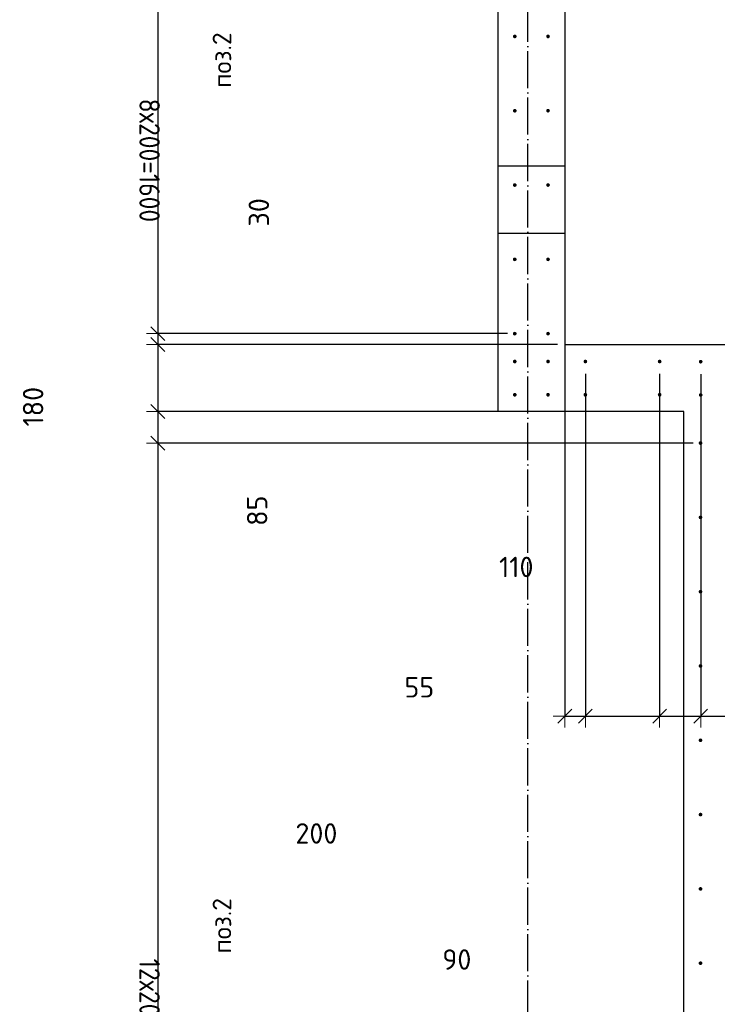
# Model space of a CAD drawing. Header units: millimetres. Extents: x -3026 to 47325, y -2839 to 55854.
# Tile 26 of 130: x 7032 to 8910, y 32724 to 35375. Entities that reach past the tile are written whole.
import ezdxf

# ---------------------------------------------------------------- set-up
doc = ezdxf.new("R2010")
doc.units = ezdxf.units.MM
doc.header["$PDMODE"] = 65
for name, pattern in [('______11', [125, 100, -12.5, 0, -12.5]), ('______5', [275, 200, -25, 25, -25]), ('________', [0])]:
    doc.linetypes.add(name, pattern=pattern)
for name, color, linetype, lineweight in [('Standard', 7, 'Continuous', 25), ('Арм.стержн. вертикальными 1', 22, 'Continuous', 35), ('Размерная линия_ общее', 7, 'Continuous', 13)]:
    doc.layers.add(name, color=color, linetype=linetype, lineweight=lineweight)
doc.layers.add('Осевая линия_ общее', color=7, linetype='______5', lineweight=13, true_color=0xa0a0a0)
doc.styles.add('ISOCPEUR', font='ISOCPEUR')
doc.dimstyles.new('DIMSTYLE_13', dxfattribs={"dimtxt": 55, "dimasz": 62.5, "dimexe": 0, "dimexo": 0, "dimgap": 27.5, "dimtad": 0, "dimdec": 0, "dimrnd": 5, "dimzin": 12, "dimdsep": 46, "dimtxsty": 'ISOCPEUR', "dimblk1": 'ALL_ML_STRICH', "dimblk2": 'ALL_ML_STRICH', "dimsah": 1, "dimcen": 0, "dimclrd": 7, "dimclre": 256, "dimclrt": 7, "dimadec": 0, "dimazin": 0, "dimtfac": 1, "dimtdec": 0, "dimtix": 1, "dimtmove": 2, "dimatfit": 3, "dimfxl": 0, "dimtzin": 0, "dimlwd": 0, "dimlwe": -3, "dimarcsym": 0})
doc.dimstyles.new('DIMSTYLE_3', dxfattribs={"dimtxt": 55, "dimasz": 62.5, "dimexe": 0, "dimexo": 0, "dimgap": 27.5, "dimtad": 2, "dimdec": 0, "dimrnd": 5, "dimzin": 12, "dimdsep": 46, "dimtxsty": 'ISOCPEUR', "dimblk1": 'ALL_ML_STRICH', "dimblk2": 'ALL_ML_STRICH', "dimsah": 1, "dimcen": 0, "dimclrd": 7, "dimclre": 256, "dimclrt": 7, "dimadec": 0, "dimazin": 0, "dimtfac": 1, "dimtdec": 0, "dimtix": 1, "dimtmove": 2, "dimatfit": 3, "dimfxl": 0, "dimtzin": 0, "dimlwd": 0, "dimlwe": -3, "dimarcsym": 0})
doc.dimstyles.new('DIMSTYLE_8', dxfattribs={"dimtxt": 55, "dimasz": 62.5, "dimexe": 0, "dimexo": 0, "dimgap": 27.5, "dimtad": 2, "dimdec": 0, "dimrnd": 5, "dimzin": 12, "dimdsep": 46, "dimtxsty": 'ISOCPEUR', "dimblk1": 'ALL_ML_STRICH', "dimblk2": 'ALL_ML_STRICH', "dimsah": 1, "dimcen": 0, "dimclrd": 7, "dimclre": 256, "dimclrt": 7, "dimadec": 0, "dimazin": 0, "dimtfac": 1, "dimtdec": 0, "dimtix": 1, "dimtmove": 2, "dimatfit": 3, "dimfxl": 0, "dimtvp": 1.2, "dimtzin": 0, "dimlwd": 0, "dimlwe": -3, "dimarcsym": 0})
doc.dimstyles.new('DIMSTYLE_9', dxfattribs={"dimtxt": 55, "dimasz": 62.5, "dimexe": 0, "dimexo": 0, "dimgap": 27.5, "dimtad": 0, "dimdec": 0, "dimrnd": 5, "dimzin": 12, "dimdsep": 46, "dimtxsty": 'ISOCPEUR', "dimblk1": 'ALL_ML_STRICH', "dimblk2": 'ALL_ML_STRICH', "dimsah": 1, "dimcen": 0, "dimclrd": 7, "dimclre": 256, "dimclrt": 7, "dimadec": 0, "dimazin": 0, "dimtfac": 1, "dimtdec": 0, "dimtix": 1, "dimtmove": 2, "dimatfit": 3, "dimfxl": 0, "dimtvp": 1.2, "dimtzin": 0, "dimlwd": 0, "dimlwe": -3, "dimarcsym": 0})

# ---------------------------------------------------------------- blocks, each defined once
blk = doc.blocks.new('ALL_ML_STRICH')
at = {"color": 0, "linetype": 'ByBlock', "lineweight": -2}
for p, q in [((0, -0.5), (0, 0.5)), ((-1, 0), (0.5, 0)), ((-0.3, -0.3), (0.3, 0.3))]:
    blk.add_line(p, q, dxfattribs=at)
blk = doc.blocks.new('*D209')
at = {"layer": 'DEFPOINTS', "color": 7, "linetype": 'Continuous', "lineweight": 13, "transparency": 33554687}
for p in [(7404.4, 36129.5), (8365, 36129.5), (8365, 34529.5)]:
    blk.add_point(p, dxfattribs=at)
at = {"layer": 'Размерная линия_ общее', "color": 253, "linetype": 'Continuous', "lineweight": -2, "true_color": 0xa0a0a0, "transparency": 33554687}
for p, q in [((8345, 36129.5), (7404.4, 36129.5)), ((8345, 34529.5), (7404.4, 34529.5))]:
    blk.add_line(p, q, dxfattribs=at)
at = {"layer": 'Размерная линия_ общее', "color": 7, "linetype": 'Continuous', "lineweight": -2, "transparency": 33554687}
blk.add_line((7404.4, 36129.5), (7404.4, 34529.5), dxfattribs=at)
at = {"layer": 'Размерная линия_ общее', "color": 7, "linetype": 'Continuous', "lineweight": 13, "transparency": 33554687, "xscale": 62.5, "yscale": 62.5, "zscale": 62.5}
for p, rotation in [((7404.4, 36129.5), 90), ((7404.4, 34529.5), 270)]:
    blk.add_blockref('ALL_ML_STRICH', p, dxfattribs=dict(at, rotation=rotation))
at = {"layer": 'Размерная линия_ общее', "color": 7, "linetype": 'Continuous', "lineweight": 13, "transparency": 33554687, "insert": (7409.4, 35162), "char_height": 55, "width": 2.75, "attachment_point": 1, "rotation": 270, "line_spacing_factor": 0.60241, "style": 'ISOCPEUR'}
blk.add_mtext('\\W0.91;8х200=1600', dxfattribs=at)
blk = doc.blocks.new('*D210')
at = {"layer": 'DEFPOINTS', "color": 7, "linetype": 'Continuous', "lineweight": 13, "transparency": 33554687}
for p in [(7404.4, 34529.5), (8365, 34529.5), (8500, 34500)]:
    blk.add_point(p, dxfattribs=at)
at = {"layer": 'Размерная линия_ общее', "color": 253, "linetype": 'Continuous', "lineweight": -2, "true_color": 0xa0a0a0, "transparency": 33554687}
for p, q in [((8345, 34529.5), (7404.4, 34529.5)), ((8480, 34500), (7404.4, 34500))]:
    blk.add_line(p, q, dxfattribs=at)
at = {"layer": 'Размерная линия_ общее', "color": 7, "linetype": 'Continuous', "lineweight": -2, "transparency": 33554687}
blk.add_line((7404.4, 34529.5), (7404.4, 34500), dxfattribs=at)
at = {"layer": 'Размерная линия_ общее', "color": 7, "linetype": 'Continuous', "lineweight": 13, "transparency": 33554687, "xscale": 62.5, "yscale": 62.5, "zscale": 62.5}
for p, rotation in [((7404.4, 34500), 270), ((7404.4, 34529.5), 90)]:
    blk.add_blockref('ALL_ML_STRICH', p, dxfattribs=dict(at, rotation=rotation))
at = {"layer": 'Размерная линия_ общее', "color": 7, "linetype": 'Continuous', "lineweight": 13, "transparency": 33554687, "insert": (7676, 34856), "char_height": 55, "width": 110, "attachment_point": 5, "rotation": 90, "style": 'ISOCPEUR'}
blk.add_mtext('\\A1;{30}', dxfattribs=at)
blk = doc.blocks.new('*D211')
at = {"layer": 'DEFPOINTS', "color": 7, "linetype": 'Continuous', "lineweight": 13, "transparency": 33554687}
for p in [(7404.4, 34500), (8500, 34500), (8820, 34320)]:
    blk.add_point(p, dxfattribs=at)
at = {"layer": 'Размерная линия_ общее', "color": 253, "linetype": 'Continuous', "lineweight": -2, "true_color": 0xa0a0a0, "transparency": 33554687}
for p, q in [((8480, 34500), (7404.4, 34500)), ((8800, 34320), (7404.4, 34320))]:
    blk.add_line(p, q, dxfattribs=at)
at = {"layer": 'Размерная линия_ общее', "color": 7, "linetype": 'Continuous', "lineweight": -2, "transparency": 33554687}
blk.add_line((7404.4, 34500), (7404.4, 34320), dxfattribs=at)
at = {"layer": 'Размерная линия_ общее', "color": 7, "linetype": 'Continuous', "lineweight": 13, "transparency": 33554687, "xscale": 62.5, "yscale": 62.5, "zscale": 62.5}
for p, rotation in [((7404.4, 34500), 90), ((7404.4, 34320), 270)]:
    blk.add_blockref('ALL_ML_STRICH', p, dxfattribs=dict(at, rotation=rotation))
at = {"layer": 'Размерная линия_ общее', "color": 7, "linetype": 'Continuous', "lineweight": 13, "transparency": 33554687, "insert": (7068.3, 34332.8), "char_height": 55, "width": 165, "attachment_point": 5, "rotation": 90, "style": 'ISOCPEUR'}
blk.add_mtext('\\A1;{180}', dxfattribs=at)
blk = doc.blocks.new('*D212')
at = {"layer": 'DEFPOINTS', "color": 7, "linetype": 'Continuous', "lineweight": 13, "transparency": 33554687}
for p in [(7404.4, 34320), (8820, 34320), (8865, 34235)]:
    blk.add_point(p, dxfattribs=at)
at = {"layer": 'Размерная линия_ общее', "color": 253, "linetype": 'Continuous', "lineweight": -2, "true_color": 0xa0a0a0, "transparency": 33554687}
for p, q in [((8800, 34320), (7404.4, 34320)), ((8845, 34235), (7404.4, 34235))]:
    blk.add_line(p, q, dxfattribs=at)
at = {"layer": 'Размерная линия_ общее', "color": 7, "linetype": 'Continuous', "lineweight": -2, "transparency": 33554687}
blk.add_line((7404.4, 34320), (7404.4, 34235), dxfattribs=at)
at = {"layer": 'Размерная линия_ общее', "color": 7, "linetype": 'Continuous', "lineweight": 13, "transparency": 33554687, "xscale": 62.5, "yscale": 62.5, "zscale": 62.5}
for p, rotation in [((7404.4, 34320), 90), ((7404.4, 34235), 270)]:
    blk.add_blockref('ALL_ML_STRICH', p, dxfattribs=dict(at, rotation=rotation))
at = {"layer": 'Размерная линия_ общее', "color": 7, "linetype": 'Continuous', "lineweight": 13, "transparency": 33554687, "insert": (7671.4, 34053), "char_height": 55, "width": 110, "attachment_point": 5, "rotation": 90, "style": 'ISOCPEUR'}
blk.add_mtext('\\A1;{85}', dxfattribs=at)
blk = doc.blocks.new('*D213')
at = {"layer": 'DEFPOINTS', "color": 7, "linetype": 'Continuous', "lineweight": 13, "transparency": 33554687}
for p in [(7404.4, 34235), (8865, 34235), (8865, 31835)]:
    blk.add_point(p, dxfattribs=at)
at = {"layer": 'Размерная линия_ общее', "color": 253, "linetype": 'Continuous', "lineweight": -2, "true_color": 0xa0a0a0, "transparency": 33554687}
for p, q in [((8845, 34235), (7404.4, 34235)), ((8845, 31835), (7404.4, 31835))]:
    blk.add_line(p, q, dxfattribs=at)
at = {"layer": 'Размерная линия_ общее', "color": 7, "linetype": 'Continuous', "lineweight": -2, "transparency": 33554687}
blk.add_line((7404.4, 34235), (7404.4, 31835), dxfattribs=at)
at = {"layer": 'Размерная линия_ общее', "color": 7, "linetype": 'Continuous', "lineweight": 13, "transparency": 33554687, "xscale": 62.5, "yscale": 62.5, "zscale": 62.5}
for p, rotation in [((7404.4, 34235), 90), ((7404.4, 31835), 270)]:
    blk.add_blockref('ALL_ML_STRICH', p, dxfattribs=dict(at, rotation=rotation))
at = {"layer": 'Размерная линия_ общее', "color": 7, "linetype": 'Continuous', "lineweight": 13, "transparency": 33554687, "insert": (7409.4, 32847.5), "char_height": 55, "width": 2.75, "attachment_point": 1, "rotation": 270, "line_spacing_factor": 0.60241, "style": 'ISOCPEUR'}
blk.add_mtext('\\W0.91;12х200=2400', dxfattribs=at)
blk = doc.blocks.new('СЛОЖНЫЙ_ОБЪЕКТ_0')
at = {"layer": 'Осевая линия_ общее', "color": 253, "linetype": '______11', "lineweight": -3, "true_color": 0xa0a0a0, "transparency": 33554687}
blk.add_line((8400, -2590), (8400, 47490), dxfattribs=at)
blk = doc.blocks.new('*D388')
at = {"layer": 'DEFPOINTS', "color": 7, "linetype": 'Continuous', "lineweight": 13, "transparency": 33554687}
for p in [(8500, 34576.3), (8555, 34441.3), (8500, 33500.3)]:
    blk.add_point(p, dxfattribs=at)
at = {"layer": 'Размерная линия_ общее', "color": 253, "linetype": 'Continuous', "lineweight": -2, "true_color": 0xa0a0a0, "transparency": 33554687}
for p, q in [((8500, 34556.3), (8500, 33500.3)), ((8555, 34421.3), (8555, 33500.3))]:
    blk.add_line(p, q, dxfattribs=at)
at = {"layer": 'Размерная линия_ общее', "color": 7, "linetype": 'Continuous', "lineweight": -2, "transparency": 33554687}
blk.add_line((8500, 33500.3), (8555, 33500.3), dxfattribs=at)
at = {"layer": 'Размерная линия_ общее', "color": 7, "linetype": 'Continuous', "lineweight": 13, "transparency": 33554687, "xscale": 62.5, "yscale": 62.5, "zscale": 62.5, "rotation": 180}
blk.add_blockref('ALL_ML_STRICH', (8500, 33500.3), dxfattribs=at)
at = {"layer": 'Размерная линия_ общее', "color": 7, "linetype": 'Continuous', "lineweight": 13, "transparency": 33554687, "xscale": 62.5, "yscale": 62.5, "zscale": 62.5}
blk.add_blockref('ALL_ML_STRICH', (8555, 33500.3), dxfattribs=at)
at = {"layer": 'Размерная линия_ общее', "color": 7, "linetype": 'Continuous', "lineweight": 13, "transparency": 33554687, "insert": (8108, 33577.7), "char_height": 55, "width": 110, "attachment_point": 5, "style": 'ISOCPEUR'}
blk.add_mtext('\\A1;{55}', dxfattribs=at)
blk = doc.blocks.new('*D389')
at = {"layer": 'DEFPOINTS', "color": 7, "linetype": 'Continuous', "lineweight": 13, "transparency": 33554687}
for p in [(8555, 34441.3), (8755, 34441.3), (8555, 33500.3)]:
    blk.add_point(p, dxfattribs=at)
at = {"layer": 'Размерная линия_ общее', "color": 253, "linetype": 'Continuous', "lineweight": -2, "true_color": 0xa0a0a0, "transparency": 33554687}
for p, q in [((8555, 34421.3), (8555, 33500.3)), ((8755, 34421.3), (8755, 33500.3))]:
    blk.add_line(p, q, dxfattribs=at)
at = {"layer": 'Размерная линия_ общее', "color": 7, "linetype": 'Continuous', "lineweight": -2, "transparency": 33554687}
blk.add_line((8555, 33500.3), (8755, 33500.3), dxfattribs=at)
at = {"layer": 'Размерная линия_ общее', "color": 7, "linetype": 'Continuous', "lineweight": 13, "transparency": 33554687, "xscale": 62.5, "yscale": 62.5, "zscale": 62.5, "rotation": 180}
blk.add_blockref('ALL_ML_STRICH', (8555, 33500.3), dxfattribs=at)
at = {"layer": 'Размерная линия_ общее', "color": 7, "linetype": 'Continuous', "lineweight": 13, "transparency": 33554687, "xscale": 62.5, "yscale": 62.5, "zscale": 62.5}
blk.add_blockref('ALL_ML_STRICH', (8755, 33500.3), dxfattribs=at)
at = {"layer": 'Размерная линия_ общее', "color": 7, "linetype": 'Continuous', "lineweight": 13, "transparency": 33554687, "insert": (7830.9, 33184.3), "char_height": 55, "width": 165, "attachment_point": 5, "style": 'ISOCPEUR'}
blk.add_mtext('\\A1;{200}', dxfattribs=at)
blk = doc.blocks.new('*D390')
at = {"layer": 'DEFPOINTS', "color": 7, "linetype": 'Continuous', "lineweight": 13, "transparency": 33554687}
for p in [(8755, 34441.3), (8865.5, 34440.8), (8755, 33500.3)]:
    blk.add_point(p, dxfattribs=at)
at = {"layer": 'Размерная линия_ общее', "color": 253, "linetype": 'Continuous', "lineweight": -2, "true_color": 0xa0a0a0, "transparency": 33554687}
for p, q in [((8755, 34421.3), (8755, 33500.3)), ((8865.5, 34420.8), (8865.5, 33500.3))]:
    blk.add_line(p, q, dxfattribs=at)
at = {"layer": 'Размерная линия_ общее', "color": 7, "linetype": 'Continuous', "lineweight": -2, "transparency": 33554687}
blk.add_line((8755, 33500.3), (8865.5, 33500.3), dxfattribs=at)
at = {"layer": 'Размерная линия_ общее', "color": 7, "linetype": 'Continuous', "lineweight": 13, "transparency": 33554687, "xscale": 62.5, "yscale": 62.5, "zscale": 62.5, "rotation": 180}
blk.add_blockref('ALL_ML_STRICH', (8755, 33500.3), dxfattribs=at)
at = {"layer": 'Размерная линия_ общее', "color": 7, "linetype": 'Continuous', "lineweight": 13, "transparency": 33554687, "xscale": 62.5, "yscale": 62.5, "zscale": 62.5}
blk.add_blockref('ALL_ML_STRICH', (8865.5, 33500.3), dxfattribs=at)
at = {"layer": 'Размерная линия_ общее', "color": 7, "linetype": 'Continuous', "lineweight": 13, "transparency": 33554687, "insert": (8369, 33901.5), "char_height": 55, "width": 165, "attachment_point": 5, "style": 'ISOCPEUR'}
blk.add_mtext('\\A1;{110}', dxfattribs=at)
blk = doc.blocks.new('*D391')
at = {"layer": 'DEFPOINTS', "color": 7, "linetype": 'Continuous', "lineweight": 13, "transparency": 33554687}
for p in [(8865.5, 34440.8), (8955, 34440.8), (8865.5, 33500.3)]:
    blk.add_point(p, dxfattribs=at)
at = {"layer": 'Размерная линия_ общее', "color": 253, "linetype": 'Continuous', "lineweight": -2, "true_color": 0xa0a0a0, "transparency": 33554687}
for p, q in [((8865.5, 34420.8), (8865.5, 33500.3)), ((8955, 34420.8), (8955, 33500.3))]:
    blk.add_line(p, q, dxfattribs=at)
at = {"layer": 'Размерная линия_ общее', "color": 7, "linetype": 'Continuous', "lineweight": -2, "transparency": 33554687}
blk.add_line((8865.5, 33500.3), (8955, 33500.3), dxfattribs=at)
at = {"layer": 'Размерная линия_ общее', "color": 7, "linetype": 'Continuous', "lineweight": 13, "transparency": 33554687, "xscale": 62.5, "yscale": 62.5, "zscale": 62.5, "rotation": 180}
blk.add_blockref('ALL_ML_STRICH', (8865.5, 33500.3), dxfattribs=at)
at = {"layer": 'Размерная линия_ общее', "color": 7, "linetype": 'Continuous', "lineweight": 13, "transparency": 33554687, "xscale": 62.5, "yscale": 62.5, "zscale": 62.5}
blk.add_blockref('ALL_ML_STRICH', (8955, 33500.3), dxfattribs=at)
at = {"layer": 'Размерная линия_ общее', "color": 7, "linetype": 'Continuous', "lineweight": 13, "transparency": 33554687, "insert": (8209, 32844.9), "char_height": 55, "width": 110, "attachment_point": 5, "style": 'ISOCPEUR'}
blk.add_mtext('\\A1;{90}', dxfattribs=at)

msp = doc.modelspace()

# ---------------------------------------------------------------- hatches: boundary and pattern name
at = {"layer": 'Арм.стержн. вертикальными 1', "linetype": 'Continuous', "lineweight": 50, "transparency": 33554687}
for points in [[(8370, 35329.5), (8369.6, 35331.4), (8368.5, 35333), (8366.9, 35334.1), (8365, 35334.5), (8363.1, 35334.1), (8361.4, 35333), (8360.4, 35331.4), (8360, 35329.5), (8360.4, 35327.6), (8361.4, 35326), (8363.1, 35324.9), (8365, 35324.5), (8366.9, 35324.9), (8368.5, 35326), (8369.6, 35327.6)], [(8459.5, 35329.5), (8459.1, 35331.4), (8458, 35333), (8456.4, 35334.1), (8454.5, 35334.5), (8452.6, 35334.1), (8451, 35333), (8449.9, 35331.4), (8449.5, 35329.5), (8449.9, 35327.6), (8451, 35326), (8452.6, 35324.9), (8454.5, 35324.5), (8456.4, 35324.9), (8458, 35326), (8459.1, 35327.6)], [(8370, 35129.5), (8369.6, 35131.4), (8368.5, 35133), (8366.9, 35134.1), (8365, 35134.5), (8363.1, 35134.1), (8361.4, 35133), (8360.4, 35131.4), (8360, 35129.5), (8360.4, 35127.6), (8361.4, 35126), (8363.1, 35124.9), (8365, 35124.5), (8366.9, 35124.9), (8368.5, 35126), (8369.6, 35127.6)], [(8459.5, 35129.5), (8459.1, 35131.4), (8458, 35133), (8456.4, 35134.1), (8454.5, 35134.5), (8452.6, 35134.1), (8451, 35133), (8449.9, 35131.4), (8449.5, 35129.5), (8449.9, 35127.6), (8451, 35126), (8452.6, 35124.9), (8454.5, 35124.5), (8456.4, 35124.9), (8458, 35126), (8459.1, 35127.6)], [(8370, 34929.5), (8369.6, 34931.4), (8368.5, 34933), (8366.9, 34934.1), (8365, 34934.5), (8363.1, 34934.1), (8361.4, 34933), (8360.4, 34931.4), (8360, 34929.5), (8360.4, 34927.6), (8361.4, 34926), (8363.1, 34924.9), (8365, 34924.5), (8366.9, 34924.9), (8368.5, 34926), (8369.6, 34927.6)], [(8459.5, 34929.5), (8459.1, 34931.4), (8458, 34933), (8456.4, 34934.1), (8454.5, 34934.5), (8452.6, 34934.1), (8451, 34933), (8449.9, 34931.4), (8449.5, 34929.5), (8449.9, 34927.6), (8451, 34926), (8452.6, 34924.9), (8454.5, 34924.5), (8456.4, 34924.9), (8458, 34926), (8459.1, 34927.6)], [(8370, 34729.5), (8369.6, 34731.4), (8368.5, 34733), (8366.9, 34734.1), (8365, 34734.5), (8363.1, 34734.1), (8361.4, 34733), (8360.4, 34731.4), (8360, 34729.5), (8360.4, 34727.6), (8361.4, 34726), (8363.1, 34724.9), (8365, 34724.5), (8366.9, 34724.9), (8368.5, 34726), (8369.6, 34727.6)], [(8459.5, 34729.5), (8459.1, 34731.4), (8458, 34733), (8456.4, 34734.1), (8454.5, 34734.5), (8452.6, 34734.1), (8451, 34733), (8449.9, 34731.4), (8449.5, 34729.5), (8449.9, 34727.6), (8451, 34726), (8452.6, 34724.9), (8454.5, 34724.5), (8456.4, 34724.9), (8458, 34726), (8459.1, 34727.6)], [(8370, 34529.5), (8369.6, 34531.4), (8368.5, 34533), (8366.9, 34534.1), (8365, 34534.5), (8363.1, 34534.1), (8361.4, 34533), (8360.4, 34531.4), (8360, 34529.5), (8360.4, 34527.6), (8361.4, 34526), (8363.1, 34524.9), (8365, 34524.5), (8366.9, 34524.9), (8368.5, 34526), (8369.6, 34527.6)], [(8459.5, 34529.5), (8459.1, 34531.4), (8458, 34533), (8456.4, 34534.1), (8454.5, 34534.5), (8452.6, 34534.1), (8451, 34533), (8449.9, 34531.4), (8449.5, 34529.5), (8449.9, 34527.6), (8451, 34526), (8452.6, 34524.9), (8454.5, 34524.5), (8456.4, 34524.9), (8458, 34526), (8459.1, 34527.6)], [(8370, 34454.5), (8369.6, 34456.4), (8368.5, 34458.1), (8366.9, 34459.2), (8365, 34459.5), (8363.1, 34459.2), (8361.4, 34458.1), (8360.4, 34456.4), (8360, 34454.5), (8360.4, 34452.6), (8361.4, 34451), (8363.1, 34449.9), (8365, 34449.5), (8366.9, 34449.9), (8368.5, 34451), (8369.6, 34452.6)], [(8459.5, 34454.5), (8459.1, 34456.4), (8458, 34458.1), (8456.4, 34459.2), (8454.5, 34459.5), (8452.6, 34459.2), (8451, 34458.1), (8449.9, 34456.4), (8449.5, 34454.5), (8449.9, 34452.6), (8451, 34451), (8452.6, 34449.9), (8454.5, 34449.5), (8456.4, 34449.9), (8458, 34451), (8459.1, 34452.6)], [(8560, 34454.5), (8559.6, 34456.4), (8558.5, 34458), (8556.9, 34459.1), (8555, 34459.5), (8553.1, 34459.1), (8551.5, 34458), (8550.4, 34456.4), (8550, 34454.5), (8550.4, 34452.6), (8551.5, 34451), (8553.1, 34449.9), (8555, 34449.5), (8556.9, 34449.9), (8558.5, 34451), (8559.6, 34452.6)], [(8760, 34454.5), (8759.6, 34456.4), (8758.5, 34458), (8756.9, 34459.1), (8755, 34459.5), (8753.1, 34459.1), (8751.5, 34458), (8750.4, 34456.4), (8750, 34454.5), (8750.4, 34452.6), (8751.5, 34451), (8753.1, 34449.9), (8755, 34449.5), (8756.9, 34449.9), (8758.5, 34451), (8759.6, 34452.6)], [(8870.5, 34454), (8870.1, 34455.9), (8869, 34457.6), (8867.4, 34458.7), (8865.5, 34459), (8863.6, 34458.7), (8861.9, 34457.6), (8860.8, 34455.9), (8860.5, 34454), (8860.8, 34452.1), (8861.9, 34450.5), (8863.6, 34449.4), (8865.5, 34449), (8867.4, 34449.4), (8869, 34450.5), (8870.1, 34452.1)], [(8370, 34365), (8369.6, 34366.9), (8368.5, 34368.5), (8366.9, 34369.6), (8365, 34370), (8363.1, 34369.6), (8361.4, 34368.5), (8360.4, 34366.9), (8360, 34365), (8360.4, 34363.1), (8361.4, 34361.5), (8363.1, 34360.4), (8365, 34360), (8366.9, 34360.4), (8368.5, 34361.5), (8369.6, 34363.1)], [(8459.5, 34365), (8459.1, 34366.9), (8458, 34368.5), (8456.4, 34369.6), (8454.5, 34370), (8452.6, 34369.6), (8451, 34368.5), (8449.9, 34366.9), (8449.5, 34365), (8449.9, 34363.1), (8451, 34361.5), (8452.6, 34360.4), (8454.5, 34360), (8456.4, 34360.4), (8458, 34361.5), (8459.1, 34363.1)], [(8560, 34365), (8559.6, 34366.9), (8558.5, 34368.5), (8556.9, 34369.6), (8555, 34370), (8553.1, 34369.6), (8551.5, 34368.5), (8550.4, 34366.9), (8550, 34365), (8550.4, 34363.1), (8551.5, 34361.4), (8553.1, 34360.4), (8555, 34360), (8556.9, 34360.4), (8558.5, 34361.4), (8559.6, 34363.1)], [(8760, 34365), (8759.6, 34366.9), (8758.5, 34368.5), (8756.9, 34369.6), (8755, 34370), (8753.1, 34369.6), (8751.5, 34368.5), (8750.4, 34366.9), (8750, 34365), (8750.4, 34363.1), (8751.5, 34361.4), (8753.1, 34360.4), (8755, 34360), (8756.9, 34360.4), (8758.5, 34361.4), (8759.6, 34363.1)], [(8870.5, 34364.5), (8870.1, 34366.4), (8869, 34368), (8867.4, 34369.1), (8865.5, 34369.5), (8863.6, 34369.1), (8861.9, 34368), (8860.8, 34366.4), (8860.5, 34364.5), (8860.8, 34362.6), (8861.9, 34361), (8863.6, 34359.9), (8865.5, 34359.5), (8867.4, 34359.9), (8869, 34361), (8870.1, 34362.6)], [(8870, 34235), (8869.6, 34236.9), (8868.5, 34238.5), (8866.9, 34239.6), (8865, 34240), (8863.1, 34239.6), (8861.5, 34238.5), (8860.4, 34236.9), (8860, 34235), (8860.4, 34233.1), (8861.5, 34231.5), (8863.1, 34230.4), (8865, 34230), (8866.9, 34230.4), (8868.5, 34231.5), (8869.6, 34233.1)], [(8870, 34035), (8869.6, 34036.9), (8868.5, 34038.5), (8866.9, 34039.6), (8865, 34040), (8863.1, 34039.6), (8861.5, 34038.5), (8860.4, 34036.9), (8860, 34035), (8860.4, 34033.1), (8861.5, 34031.5), (8863.1, 34030.4), (8865, 34030), (8866.9, 34030.4), (8868.5, 34031.5), (8869.6, 34033.1)], [(8870, 33835), (8869.6, 33836.9), (8868.5, 33838.5), (8866.9, 33839.6), (8865, 33840), (8863.1, 33839.6), (8861.5, 33838.5), (8860.4, 33836.9), (8860, 33835), (8860.4, 33833.1), (8861.5, 33831.5), (8863.1, 33830.4), (8865, 33830), (8866.9, 33830.4), (8868.5, 33831.5), (8869.6, 33833.1)], [(8870, 33635), (8869.6, 33636.9), (8868.5, 33638.5), (8866.9, 33639.6), (8865, 33640), (8863.1, 33639.6), (8861.5, 33638.5), (8860.4, 33636.9), (8860, 33635), (8860.4, 33633.1), (8861.5, 33631.5), (8863.1, 33630.4), (8865, 33630), (8866.9, 33630.4), (8868.5, 33631.5), (8869.6, 33633.1)], [(8870, 33435), (8869.6, 33436.9), (8868.5, 33438.5), (8866.9, 33439.6), (8865, 33440), (8863.1, 33439.6), (8861.5, 33438.5), (8860.4, 33436.9), (8860, 33435), (8860.4, 33433.1), (8861.5, 33431.5), (8863.1, 33430.4), (8865, 33430), (8866.9, 33430.4), (8868.5, 33431.5), (8869.6, 33433.1)], [(8870, 33235), (8869.6, 33236.9), (8868.5, 33238.5), (8866.9, 33239.6), (8865, 33240), (8863.1, 33239.6), (8861.5, 33238.5), (8860.4, 33236.9), (8860, 33235), (8860.4, 33233.1), (8861.5, 33231.5), (8863.1, 33230.4), (8865, 33230), (8866.9, 33230.4), (8868.5, 33231.5), (8869.6, 33233.1)], [(8870, 33035), (8869.6, 33036.9), (8868.5, 33038.5), (8866.9, 33039.6), (8865, 33040), (8863.1, 33039.6), (8861.5, 33038.5), (8860.4, 33036.9), (8860, 33035), (8860.4, 33033.1), (8861.5, 33031.5), (8863.1, 33030.4), (8865, 33030), (8866.9, 33030.4), (8868.5, 33031.5), (8869.6, 33033.1)], [(8870, 32835), (8869.6, 32836.9), (8868.5, 32838.5), (8866.9, 32839.6), (8865, 32840), (8863.1, 32839.6), (8861.5, 32838.5), (8860.4, 32836.9), (8860, 32835), (8860.4, 32833.1), (8861.5, 32831.5), (8863.1, 32830.4), (8865, 32830), (8866.9, 32830.4), (8868.5, 32831.5), (8869.6, 32833.1)]]:
    msp.add_hatch(color=4, dxfattribs=at).paths.add_polyline_path(points)

# ---------------------------------------------------------------- linework, layer by layer
at = {"color": 7, "linetype": 'Continuous', "lineweight": 25, "transparency": 33554687}
msp.add_line((8820, 31790), (8820, 34320), dxfattribs=at)
at = {"layer": 'Standard', "color": 7, "linetype": 'Continuous', "lineweight": 25, "transparency": 33554687}
for p, q in [((8320, 34500), (8320, 36430)), ((8500, 36250), (8500, 34500)), ((8320, 34320), (8320, 34500)), ((8500, 34500), (10100, 34500)), ((8820, 34320), (8320, 34320))]:
    msp.add_line(p, q, dxfattribs=at)
at = {"layer": 'Standard', "color": 253, "linetype": '________', "lineweight": 25, "true_color": 0xababab, "transparency": 33554687}
for p, q in [((8500, 34980), (8320, 34980)), ((8320, 34800), (8500, 34800))]:
    msp.add_line(p, q, dxfattribs=at)

# ---------------------------------------------------------------- block references
at = {"layer": 'Осевая линия_ общее', "color": 253, "linetype": '______11', "lineweight": -3, "true_color": 0xa0a0a0, "transparency": 33554687}
msp.add_blockref('СЛОЖНЫЙ_ОБЪЕКТ_0', (0, 0), dxfattribs=at)

# ---------------------------------------------------------------- texts
at = {"layer": 'Standard', "color": 7, "linetype": 'Continuous', "lineweight": 18, "transparency": 33554687, "char_height": 50, "width": 175.962, "attachment_point": 4, "rotation": 90, "style": 'ISOCPEUR'}
for insert in [(7576.7, 35191.1), (7576.7, 32861.1)]:
    msp.add_mtext('\\A1;{\\fISOCPEUR|i0|b0;\\H50.000000;\\W1.000000;\\C7;поз.2}\\P', dxfattribs=dict(at, insert=insert))

# ---------------------------------------------------------------- dimensions: what is measured, and where the dimension line sits
at = {"layer": 'Размерная линия_ общее', "color": 7, "linetype": 'Continuous', "lineweight": 13, "transparency": 33554687}
for base, p1, p2, text, picture, middle in [((7404.4, 34529.5), (8345, 36129.5), (8345, 34529.5), '\\W0.91;8х200=1600', '*D209', (7376.9, 35329.5)), ((7404.4, 31835), (8845, 34235), (8845, 31835), '\\W0.91;12х200=2400', '*D213', (7376.9, 33035))]:
    dim = msp.add_linear_dim(base=base, p1=p1, p2=p2, angle=270, text=text, dimstyle='DIMSTYLE_3', override={"dimpost": '<>', "dimclrd": 7, "dimclre": 253, "dimclrt": 7, "dimlwd": 0, "dimlwe": 65533}, dxfattribs=at)
    dim.commit()
    dim.dimension.update_dxf_attribs({"geometry": picture, "text_midpoint": middle, "dimtype": 160})
for base, p1, p2, dimstyle, picture, middle in [((7404.372, 34500), (8344.9721, 34529.5034), (8480, 34500), 'DIMSTYLE_8', '*D210', (7675.97, 34856.0138)), ((7404.4, 34320), (8480, 34500), (8800, 34320), 'DIMSTYLE_3', '*D211', (7068.3, 34332.8)), ((7404.4, 34235), (8800, 34320), (8845, 34235), 'DIMSTYLE_8', '*D212', (7671.4, 34053))]:
    dim = msp.add_linear_dim(base=base, p1=p1, p2=p2, angle=270, dimstyle=dimstyle, override={"dimpost": '<>', "dimclrd": 7, "dimclre": 253, "dimclrt": 7, "dimlwd": 0, "dimlwe": 65533}, dxfattribs=at)
    dim.commit()
    dim.dimension.update_dxf_attribs({"geometry": picture, "text_midpoint": middle, "dimtype": 160})
for base, p1, p2, dimstyle, picture, middle in [((8555, 33500.3), (8500, 34556.3), (8555, 34421.3), 'DIMSTYLE_8', '*D388', (8108, 33577.7)), ((8755, 33500.3), (8555, 34421.3), (8755, 34421.3), 'DIMSTYLE_13', '*D389', (7830.9, 33184.3)), ((8955, 33500.3267), (8865.4687, 34420.7971), (8955, 34420.7971), 'DIMSTYLE_9', '*D391', (8208.9512, 32844.8945)), ((8865.4687, 33500.3267), (8755.0003, 34421.2655), (8865.4687, 34420.7971), 'DIMSTYLE_8', '*D390', (8369.0085, 33901.5395))]:
    dim = msp.add_linear_dim(base=base, p1=p1, p2=p2, dimstyle=dimstyle, override={"dimpost": '<>', "dimclrd": 7, "dimclre": 253, "dimclrt": 7, "dimlwd": 0, "dimlwe": 65533}, dxfattribs=at)
    dim.commit()
    dim.dimension.update_dxf_attribs({"geometry": picture, "text_midpoint": middle, "dimtype": 160})

doc.saveas('drawing.dxf')
